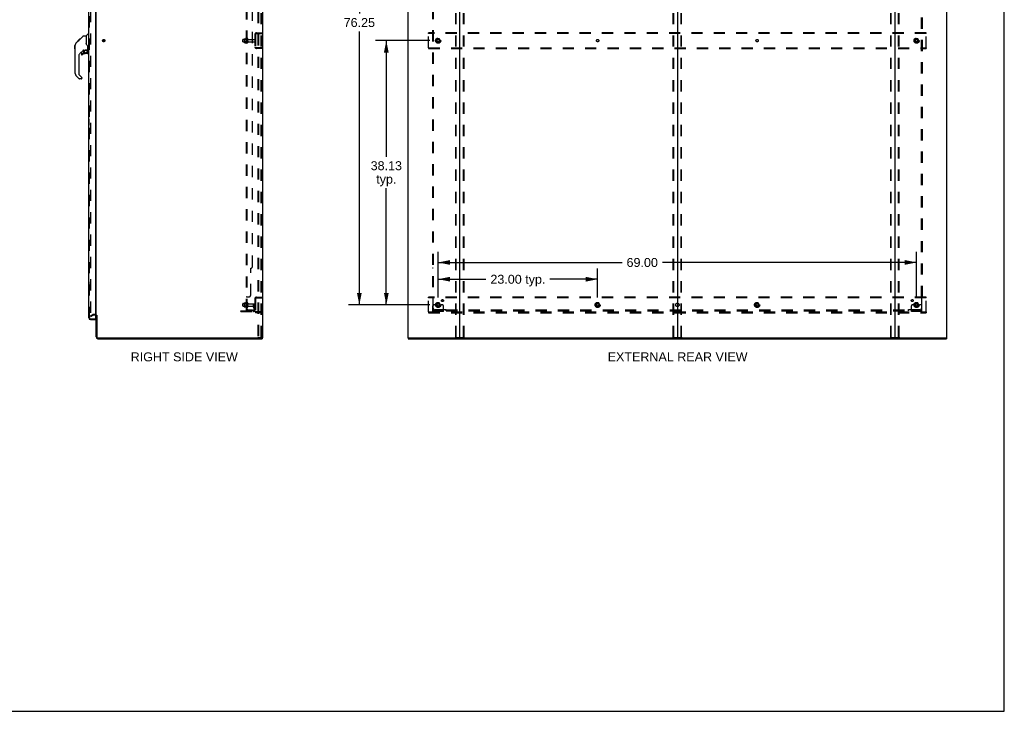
# Model space of a CAD drawing. Header units: inches. Extents: x 0 to 293, y 0 to 190.
# Tile 62 of 65: x 151 to 293, y 0 to 100. Entities that reach past the tile are written whole.
import ezdxf

# ---------------------------------------------------------------- set-up
doc = ezdxf.new("R2010")
doc.units = ezdxf.units.IN
doc.header["$LTSCALE"] = 16.12069
doc.header["$MEASUREMENT"] = 0
doc.linetypes.add('DOT', pattern=[0.2, 0.1, -0.1])
doc.linetypes.add('HIDDEN', pattern=[0.2, 0.1, -0.1])
doc.layers.get('0').update_dxf_attribs({"linetype": 'CONTINUOUS'})
for name, color, linetype in [('DEFAULT_2', 8, 'HIDDEN'), ('DIMENSIONS', 7, 'CONTINUOUS'), ('LEFTHAND_DOOR_ASSEMBLY', 7, 'CONTINUOUS'), ('RIGHTHAND_DOOR_ASSEMBLY', 7, 'CONTINUOUS'), ('SUBPANEL', 7, 'CONTINUOUS')]:
    doc.layers.add(name, color=color, linetype=linetype)
doc.styles.get("Standard").update_dxf_attribs({"font": 'arial.ttf'})
doc.dimstyles.new('DIMSTYLE_1', dxfattribs={"dimtxt": 1.293103, "dimasz": 1.724138, "dimexe": 0.09, "dimexo": 0.07, "dimgap": 0.0375, "dimtad": 0, "dimtih": 1, "dimtoh": 1, "dimzin": 4, "dimdsep": 46, "dimtxsty": 'Standard', "dimblk": '_FILLED', "dimblk1": '_FILLED', "dimblk2": '_FILLED', "dimcen": 0.09, "dimadec": 3, "dimazin": 1, "dimtfac": 1, "dimtdec": 3, "dimtofl": 0, "dimtmove": 0, "dimatfit": 3, "dimldrblk": '_FILLED', "dimfxl": 0, "dimtolj": 1, "dimtzin": 4, "dimarcsym": 0})

# ---------------------------------------------------------------- blocks, each defined once
blk = doc.blocks.new('_FILLED')
at = {"color": 0, "linetype": 'ByBlock'}
blk.add_solid([(0, 0), (-1, 0.2), (-1, -0.2)], dxfattribs=at)
blk = doc.blocks.new('*D2')
at = {"layer": 'DIMENSIONS', "color": 2, "linetype": 'Continuous'}
for p, q in [((161.16, 131.32), (165.76, 131.32)), ((183.79, 131.32), (179.19, 131.32))]:
    blk.add_line(p, q, dxfattribs=at)
at = {"layer": 'DIMENSIONS', "color": 2, "linetype": 'Continuous', "xscale": 1.724137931, "yscale": 1.724137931, "zscale": 1.724137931, "rotation": 180}
blk.add_blockref('_FILLED', (161.16, 131.32), dxfattribs=at)
at = {"layer": 'DIMENSIONS', "color": 2, "linetype": 'Continuous', "xscale": 1.724137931, "yscale": 1.724137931, "zscale": 1.724137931}
blk.add_blockref('_FILLED', (183.79, 131.32), dxfattribs=at)
at = {"layer": 'DIMENSIONS', "color": 2, "linetype": 'Continuous', "insert": (172.47, 131.97), "char_height": 1.2931, "width": 12.1331, "attachment_point": 2, "line_spacing_factor": 0.9}
blk.add_mtext('22.63 USABLE\\PDEPTH', dxfattribs=at)
blk = doc.blocks.new('*D3')
at = {"layer": 'DIMENSIONS', "color": 2, "linetype": 'Continuous'}
for p, q in [((211.45, 59.68), (211.45, 63.89)), ((234.45, 59.68), (234.45, 63.89)), ((211.45, 62.34), (218.34, 62.34)), ((234.45, 62.34), (227.56, 62.34))]:
    blk.add_line(p, q, dxfattribs=at)
at = {"layer": 'DIMENSIONS', "color": 2, "linetype": 'Continuous', "xscale": 1.724137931, "yscale": 1.724137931, "zscale": 1.724137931, "rotation": 180}
blk.add_blockref('_FILLED', (211.45, 62.34), dxfattribs=at)
at = {"layer": 'DIMENSIONS', "color": 2, "linetype": 'Continuous', "xscale": 1.724137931, "yscale": 1.724137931, "zscale": 1.724137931}
blk.add_blockref('_FILLED', (234.45, 62.34), dxfattribs=at)
at = {"layer": 'DIMENSIONS', "color": 2, "linetype": 'Continuous', "insert": (222.95, 62.98), "char_height": 1.293, "width": 7.9269, "attachment_point": 2, "line_spacing_factor": 0.9}
blk.add_mtext('23.00 typ.', dxfattribs=at)
blk = doc.blocks.new('*D4')
at = {"layer": 'DIMENSIONS', "color": 2, "linetype": 'Continuous'}
for p, q in [((210.25, 134.89), (198.52, 134.89)), ((200.08, 134.89), (200.08, 100.66)), ((200.08, 58.64), (200.08, 98.08)), ((210.25, 58.64), (198.52, 58.64))]:
    blk.add_line(p, q, dxfattribs=at)
at = {"layer": 'DIMENSIONS', "color": 2, "linetype": 'Continuous', "xscale": 1.724137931, "yscale": 1.724137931, "zscale": 1.724137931}
for p, rotation in [((200.08, 134.89), 90), ((200.08, 58.64), 270)]:
    blk.add_blockref('_FILLED', p, dxfattribs=dict(at, rotation=rotation))
at = {"layer": 'DIMENSIONS', "color": 2, "linetype": 'Continuous', "insert": (200.08, 100.02), "char_height": 1.293, "width": 4.5187, "attachment_point": 2, "line_spacing_factor": 0.9}
blk.add_mtext('76.25', dxfattribs=at)
blk = doc.blocks.new('*D5')
at = {"layer": 'DIMENSIONS', "color": 2, "linetype": 'Continuous'}
for p, q in [((211.45, 59.68), (211.45, 66.31)), ((280.45, 59.68), (280.45, 66.31)), ((211.45, 64.76), (237.98, 64.76)), ((280.45, 64.76), (243.79, 64.76))]:
    blk.add_line(p, q, dxfattribs=at)
at = {"layer": 'DIMENSIONS', "color": 2, "linetype": 'Continuous', "xscale": 1.724137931, "yscale": 1.724137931, "zscale": 1.724137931, "rotation": 180}
blk.add_blockref('_FILLED', (211.45, 64.76), dxfattribs=at)
at = {"layer": 'DIMENSIONS', "color": 2, "linetype": 'Continuous', "xscale": 1.724137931, "yscale": 1.724137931, "zscale": 1.724137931}
blk.add_blockref('_FILLED', (280.45, 64.76), dxfattribs=at)
at = {"layer": 'DIMENSIONS', "color": 2, "linetype": 'Continuous', "insert": (240.88, 65.4), "char_height": 1.293, "width": 4.5187, "attachment_point": 2, "line_spacing_factor": 0.9}
blk.add_mtext('69.00', dxfattribs=at)
blk = doc.blocks.new('*D6')
at = {"layer": 'DIMENSIONS', "color": 2, "linetype": 'Continuous'}
for p, q in [((210.25, 96.76), (202.42, 96.76)), ((203.97, 96.76), (203.97, 80.01)), ((203.97, 58.64), (203.97, 75.48)), ((210.25, 58.64), (202.42, 58.64))]:
    blk.add_line(p, q, dxfattribs=at)
at = {"layer": 'DIMENSIONS', "color": 2, "linetype": 'Continuous', "xscale": 1.724137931, "yscale": 1.724137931, "zscale": 1.724137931}
for p, rotation in [((203.97, 96.76), 90), ((203.97, 58.64), 270)]:
    blk.add_blockref('_FILLED', p, dxfattribs=dict(at, rotation=rotation))
at = {"layer": 'DIMENSIONS', "color": 2, "linetype": 'Continuous', "insert": (203.97, 79.36), "char_height": 1.293, "width": 4.5187, "attachment_point": 2, "line_spacing_factor": 0.9}
blk.add_mtext('38.13\\Ptyp.', dxfattribs=at)

msp = doc.modelspace()

# ---------------------------------------------------------------- linework, layer by layer
at = {"color": 7, "linetype": 'Continuous'}
for p, q in [((293.103, 0), (293.103, 189.655)), ((245.953, 139.618), (245.953, 53.906)), ((186.026, 53.866), (186.059, 53.866)), ((186.064, 53.866), (186.064, 53.762)), ((207.13, 53.866), (207.13, 53.762)), ((207.139, 53.866), (207.168, 53.866)), ((214.538, 53.866), (277.368, 53.866)), ((284.738, 53.866), (284.767, 53.866)), ((284.776, 53.866), (284.776, 53.762)), ((0, 0), (293.103, 0))]:
    msp.add_line(p, q, dxfattribs=at)
at = {"color": 3, "linetype": 'Continuous'}
for p, q in [((186.116, 139.658), (186.116, 53.866)), ((207.078, 139.658), (207.078, 53.866)), ((214.578, 53.906), (214.578, 139.618)), ((277.328, 139.618), (277.328, 53.906)), ((284.828, 53.866), (284.828, 139.658)), ((162.116, 57.21), (162.116, 136.314)), ((162.116, 54.009), (162.116, 57.158)), ((162.22, 57.169), (162.22, 54.009)), ((162.362, 53.866), (186.026, 53.866)), ((162.362, 53.762), (186.064, 53.762)), ((186.116, 53.866), (186.059, 53.866)), ((207.139, 53.866), (207.078, 53.866)), ((207.13, 53.762), (284.776, 53.762)), ((207.168, 53.866), (214.538, 53.866)), ((277.368, 53.866), (284.738, 53.866)), ((284.767, 53.866), (284.828, 53.866))]:
    msp.add_line(p, q, dxfattribs=at)
for centre, radius, start, end in [((161.973, 57.016), 0.142, 0, 63.51872), ((162.362, 54.009), 0.246, 180, 270), ((162.362, 54.009), 0.142, 180, 270), ((214.538, 53.906), 0.04, 270, 360), ((277.368, 53.906), 0.04, 180, 270)]:
    msp.add_arc(centre, radius, start, end, dxfattribs=at)
at = {"color": 7, "linetype": 'Continuous'}
for centre, radius, start, end in [((161.973, 57.016), 0.246, 35.32724, 51.92273), ((214.618, 53.906), 0.04, 180, 270), ((245.913, 53.906), 0.04, 270, 360), ((245.993, 53.906), 0.04, 180, 270), ((277.288, 53.906), 0.04, 270, 360)]:
    msp.add_arc(centre, radius, start, end, dxfattribs=at)
at = {"layer": 'DEFAULT_2', "color": 8, "linetype": 'HIDDEN'}
for p, q in [((185.436, 139.575), (185.436, 53.95)), ((185.54, 139.575), (185.54, 53.95)), ((185.938, 53.98), (185.938, 139.545)), ((186.012, 53.98), (186.012, 139.545)), ((213.974, 53.98), (213.974, 139.545)), ((214.048, 53.98), (214.048, 139.545)), ((215.108, 53.98), (215.108, 139.545)), ((215.182, 53.98), (215.182, 139.545)), ((245.349, 53.98), (245.349, 139.545)), ((245.423, 53.98), (245.423, 139.545)), ((246.483, 53.98), (246.483, 139.545)), ((246.557, 53.98), (246.557, 139.545)), ((276.724, 53.98), (276.724, 139.545)), ((276.798, 53.98), (276.798, 139.545)), ((277.858, 53.98), (277.858, 139.545)), ((277.932, 53.98), (277.932, 139.545)), ((161.303, 136.496), (161.303, 57.028)), ((183.287, 96.605), (183.287, 96.92)), ((183.317, 96.95), (183.912, 96.95)), ((183.317, 96.575), (183.912, 96.575)), ((183.451, 97.018), (183.451, 96.506)), ((183.471, 96.946), (183.451, 96.966)), ((183.471, 96.579), (183.451, 96.559)), ((183.461, 97.04), (183.689, 97.04)), ((183.767, 96.946), (183.471, 96.946)), ((183.471, 96.946), (183.471, 96.579)), ((183.767, 96.579), (183.471, 96.579)), ((183.717, 97.118), (183.717, 96.406)), ((183.767, 96.946), (183.787, 96.966)), ((183.767, 96.946), (183.767, 96.579)), ((183.767, 96.579), (183.787, 96.559)), ((183.787, 97.096), (183.787, 96.428)), ((183.912, 96.505), (183.912, 97.02)), ((184.022, 96.505), (184.022, 97.02)), ((184.084, 96.927), (184.982, 96.927)), ((184.084, 96.597), (184.982, 96.597)), ((185.012, 97.641), (185.012, 95.884)), ((185.116, 97.641), (185.116, 95.884)), ((185.258, 97.887), (186.012, 97.887)), ((185.258, 97.783), (186.012, 97.783)), ((185.339, 97.887), (185.339, 97.783)), ((210.078, 97.783), (210.078, 97.887)), ((281.828, 97.887), (210.078, 97.887)), ((210.078, 95.741), (210.078, 97.783)), ((281.828, 97.783), (210.078, 97.783)), ((211.29, 97.035), (211.135, 96.767)), ((211.135, 96.757), (211.29, 96.49)), ((211.607, 97.04), (211.299, 97.04)), ((211.771, 96.767), (211.616, 97.035)), ((211.616, 96.49), (211.771, 96.757)), ((280.29, 97.035), (280.135, 96.767)), ((280.135, 96.757), (280.29, 96.49)), ((280.607, 97.04), (280.299, 97.04)), ((280.771, 96.767), (280.616, 97.035)), ((280.616, 96.49), (280.771, 96.757)), ((281.828, 97.783), (281.828, 97.887)), ((281.828, 95.741), (281.828, 97.783)), ((183.461, 96.485), (183.689, 96.485)), ((186.012, 95.741), (185.258, 95.741)), ((186.012, 95.637), (185.258, 95.637)), ((185.339, 95.741), (185.339, 95.637)), ((210.078, 95.741), (210.078, 95.637)), ((210.078, 95.741), (281.828, 95.741)), ((210.078, 95.637), (281.828, 95.637)), ((211.607, 96.485), (211.299, 96.485)), ((280.607, 96.485), (280.299, 96.485)), ((281.828, 95.741), (281.828, 95.637)), ((185.258, 59.762), (186.012, 59.762)), ((185.258, 59.658), (186.012, 59.658)), ((185.339, 59.762), (185.339, 59.658)), ((210.078, 59.658), (210.078, 59.762)), ((281.828, 59.762), (210.078, 59.762)), ((210.078, 57.616), (210.078, 59.658)), ((281.828, 59.658), (210.078, 59.658)), ((281.828, 59.658), (281.828, 59.762)), ((281.828, 57.616), (281.828, 59.658)), ((183.287, 58.48), (183.287, 58.795)), ((183.317, 58.825), (183.912, 58.825)), ((183.317, 58.45), (183.912, 58.45)), ((183.451, 58.893), (183.451, 58.381)), ((183.471, 58.821), (183.451, 58.841)), ((183.471, 58.454), (183.451, 58.434)), ((183.461, 58.915), (183.689, 58.915)), ((183.461, 58.36), (183.689, 58.36)), ((183.767, 58.821), (183.471, 58.821)), ((183.471, 58.821), (183.471, 58.454)), ((183.767, 58.454), (183.471, 58.454)), ((183.717, 58.993), (183.717, 58.281)), ((183.767, 58.821), (183.787, 58.841)), ((183.767, 58.821), (183.767, 58.454)), ((183.767, 58.454), (183.787, 58.434)), ((183.787, 58.971), (183.787, 58.303)), ((183.912, 58.38), (183.912, 58.895)), ((184.022, 58.38), (184.022, 58.895)), ((184.084, 58.802), (184.982, 58.802)), ((184.084, 58.472), (184.982, 58.472)), ((184.818, 58.637), (184.908, 58.637)), ((184.818, 58.297), (184.818, 58.637)), ((184.922, 58.462), (184.818, 58.462)), ((184.839, 58.23), (184.888, 58.162)), ((184.908, 58.637), (185.012, 58.637)), ((184.908, 57.936), (184.908, 58.637)), ((184.922, 58.297), (184.922, 58.637)), ((184.923, 58.291), (184.972, 58.223)), ((185.012, 58.637), (184.972, 58.637)), ((185.012, 59.516), (185.012, 57.759)), ((185.116, 59.516), (185.116, 57.759)), ((210.703, 57.689), (210.703, 58.512)), ((210.917, 58.637), (210.828, 58.637)), ((211.039, 58.637), (210.917, 58.637)), ((211.278, 58.637), (211.039, 58.637)), ((211.29, 58.91), (211.135, 58.642)), ((211.135, 58.632), (211.29, 58.365)), ((211.607, 58.915), (211.299, 58.915)), ((211.607, 58.36), (211.299, 58.36)), ((211.771, 58.642), (211.616, 58.91)), ((211.616, 58.365), (211.771, 58.632)), ((211.628, 58.637), (211.867, 58.637)), ((211.989, 58.637), (211.867, 58.637)), ((212.078, 58.637), (211.989, 58.637)), ((212.203, 57.689), (212.203, 58.512)), ((234.29, 58.91), (234.135, 58.642)), ((234.135, 58.632), (234.29, 58.365)), ((234.607, 58.915), (234.299, 58.915)), ((234.607, 58.36), (234.299, 58.36)), ((234.771, 58.642), (234.616, 58.91)), ((234.616, 58.365), (234.771, 58.632)), ((257.29, 58.91), (257.135, 58.642)), ((257.135, 58.632), (257.29, 58.365)), ((257.607, 58.915), (257.299, 58.915)), ((257.607, 58.36), (257.299, 58.36)), ((257.771, 58.642), (257.616, 58.91)), ((257.616, 58.365), (257.771, 58.632)), ((279.703, 57.689), (279.703, 58.512)), ((279.917, 58.637), (279.828, 58.637)), ((280.039, 58.637), (279.917, 58.637)), ((280.278, 58.637), (280.039, 58.637)), ((280.29, 58.91), (280.135, 58.642)), ((280.135, 58.632), (280.29, 58.365)), ((280.607, 58.915), (280.299, 58.915)), ((280.607, 58.36), (280.299, 58.36)), ((280.771, 58.642), (280.616, 58.91)), ((280.616, 58.365), (280.771, 58.632)), ((280.628, 58.637), (280.867, 58.637)), ((280.989, 58.637), (280.867, 58.637)), ((281.078, 58.637), (280.989, 58.637)), ((281.203, 57.689), (281.203, 58.512)), ((161.303, 57.048), (161.643, 57.244)), ((161.355, 56.957), (161.303, 57.048)), ((161.355, 56.957), (161.695, 57.154)), ((161.973, 57.262), (161.711, 57.262)), ((161.973, 57.158), (161.711, 57.158)), ((183.012, 57.793), (184.765, 57.793)), ((183.012, 57.689), (183.012, 57.793)), ((183.012, 57.689), (184.765, 57.689)), ((183.259, 57.689), (183.259, 57.793)), ((183.515, 57.689), (183.515, 57.793)), ((186.012, 57.616), (185.258, 57.616)), ((186.012, 57.512), (185.258, 57.512)), ((185.339, 57.616), (185.339, 57.512)), ((210.078, 57.616), (281.828, 57.616)), ((210.078, 57.616), (210.078, 57.512)), ((210.078, 57.512), (281.828, 57.512)), ((212.203, 57.793), (210.703, 57.793)), ((212.203, 57.689), (210.703, 57.689)), ((210.95, 57.689), (210.95, 57.793)), ((211.206, 57.689), (211.206, 57.793)), ((211.7, 57.689), (211.7, 57.793)), ((211.956, 57.689), (211.956, 57.793)), ((281.203, 57.793), (279.703, 57.793)), ((281.203, 57.689), (279.703, 57.689)), ((279.95, 57.689), (279.95, 57.793)), ((280.206, 57.689), (280.206, 57.793)), ((280.7, 57.689), (280.7, 57.793)), ((280.956, 57.689), (280.956, 57.793)), ((281.828, 57.616), (281.828, 57.512)), ((185.436, 53.95), (185.917, 53.95)), ((185.99, 53.95), (185.917, 53.95)), ((213.995, 53.95), (215.161, 53.95)), ((245.37, 53.95), (246.536, 53.95)), ((276.745, 53.95), (277.911, 53.95))]:
    msp.add_line(p, q, dxfattribs=at)
for points in [[(161.303, 57.028), (161.303, 57.025), (161.303, 57.023), (161.304, 57.021), (161.305, 57.019), (161.306, 57.017)], [(161.32, 57.008), (161.319, 57.008), (161.317, 57.008), (161.315, 57.009), (161.313, 57.009), (161.311, 57.011), (161.31, 57.012), (161.308, 57.013), (161.307, 57.015), (161.306, 57.017)], [(161.328, 57.01), (161.326, 57.009), (161.324, 57.008), (161.322, 57.008), (161.321, 57.008), (161.32, 57.008)], [(185.938, 53.98), (185.937, 53.972), (185.935, 53.965), (185.932, 53.958), (185.927, 53.954), (185.922, 53.951), (185.917, 53.95)], [(186.012, 53.98), (186.011, 53.972), (186.009, 53.965), (186.005, 53.958), (186.001, 53.954), (185.996, 53.951), (185.99, 53.95)], [(213.995, 53.95), (213.99, 53.951), (213.985, 53.954), (213.98, 53.958), (213.977, 53.965), (213.975, 53.972), (213.974, 53.98)], [(214.048, 53.98), (214.049, 53.972), (214.051, 53.965), (214.054, 53.958), (214.058, 53.954), (214.063, 53.951), (214.069, 53.95)], [(215.087, 53.95), (215.093, 53.951), (215.098, 53.954), (215.102, 53.958), (215.106, 53.965), (215.108, 53.972), (215.108, 53.98)], [(215.182, 53.98), (215.181, 53.972), (215.179, 53.965), (215.176, 53.958), (215.171, 53.954), (215.166, 53.951), (215.161, 53.95)], [(245.37, 53.95), (245.365, 53.951), (245.36, 53.954), (245.355, 53.958), (245.352, 53.965), (245.35, 53.972), (245.349, 53.98)], [(245.423, 53.98), (245.424, 53.972), (245.426, 53.965), (245.429, 53.958), (245.433, 53.954), (245.438, 53.951), (245.444, 53.95)], [(246.462, 53.95), (246.468, 53.951), (246.473, 53.954), (246.477, 53.958), (246.481, 53.965), (246.483, 53.972), (246.483, 53.98)], [(246.557, 53.98), (246.556, 53.972), (246.554, 53.965), (246.551, 53.958), (246.546, 53.954), (246.541, 53.951), (246.536, 53.95)], [(276.745, 53.95), (276.74, 53.951), (276.735, 53.954), (276.73, 53.958), (276.727, 53.965), (276.725, 53.972), (276.724, 53.98)], [(276.798, 53.98), (276.799, 53.972), (276.801, 53.965), (276.804, 53.958), (276.808, 53.954), (276.813, 53.951), (276.819, 53.95)], [(277.837, 53.95), (277.843, 53.951), (277.848, 53.954), (277.852, 53.958), (277.856, 53.965), (277.858, 53.972), (277.858, 53.98)], [(277.932, 53.98), (277.931, 53.972), (277.929, 53.965), (277.926, 53.958), (277.921, 53.954), (277.916, 53.951), (277.911, 53.95)]]:
    msp.add_lwpolyline(points, dxfattribs=at)
for centre, radius in [((163.22, 96.762), 0.164), ((163.22, 96.762), 0.124), ((211.453, 96.762), 0.372), ((211.453, 96.762), 0.356), ((211.453, 96.762), 0.312), ((211.453, 96.762), 0.204), ((211.453, 96.762), 0.188), ((211.453, 96.762), 0.183), ((211.453, 96.762), 0.165), ((280.453, 96.762), 0.372), ((280.453, 96.762), 0.356), ((280.453, 96.762), 0.312), ((280.453, 96.762), 0.204), ((280.453, 96.762), 0.188), ((280.453, 96.762), 0.183), ((280.453, 96.762), 0.165), ((211.453, 58.637), 0.372), ((211.453, 58.637), 0.356), ((211.453, 58.637), 0.312), ((211.453, 58.637), 0.204), ((211.453, 58.637), 0.188), ((211.453, 58.637), 0.183), ((211.453, 58.637), 0.165), ((234.453, 58.637), 0.372), ((234.453, 58.637), 0.356), ((234.453, 58.637), 0.312), ((234.453, 58.637), 0.204), ((234.453, 58.637), 0.188), ((234.453, 58.637), 0.183), ((234.453, 58.637), 0.165), ((257.453, 58.637), 0.372), ((257.453, 58.637), 0.356), ((257.453, 58.637), 0.312), ((257.453, 58.637), 0.204), ((257.453, 58.637), 0.188), ((257.453, 58.637), 0.183), ((257.453, 58.637), 0.165), ((280.453, 58.637), 0.372), ((280.453, 58.637), 0.356), ((280.453, 58.637), 0.312), ((280.453, 58.637), 0.204), ((280.453, 58.637), 0.188), ((280.453, 58.637), 0.183), ((280.453, 58.637), 0.165)]:
    msp.add_circle(centre, radius, dxfattribs=at)
at = {"layer": 'DEFAULT_2', "color": 8, "linetype": 'DOT'}
for centre in [(211.453, 96.762), (234.453, 96.762), (257.453, 96.762), (280.453, 96.762), (211.453, 58.637), (234.453, 58.637), (257.453, 58.637), (280.453, 58.637)]:
    msp.add_circle(centre, 0.17, dxfattribs=at)
at = {"layer": 'DEFAULT_2', "color": 8, "linetype": 'HIDDEN'}
for centre, radius, start, end in [((183.317, 96.92), 0.03, 90, 180.00001), ((183.317, 96.605), 0.03, 179.99999, 270), ((183.461, 97.03), 0.01, 90, 174.80617), ((183.592, 97.018), 0.141, 174.79195, 180), ((183.67, 97.05), 0.01, 270, 336.03207), ((184.317, 96.762), 0.698, 149.33687, 156.03207), ((183.748, 97.096), 0.0384, 0, 145.55034), ((183.967, 97.02), 0.055, 360, 180), ((184.084, 96.99), 0.0625, 180, 270), ((184.084, 96.535), 0.0625, 90, 180), ((184.982, 96.897), 0.03, 360, 90), ((184.982, 96.627), 0.03, 270, 0), ((185.258, 97.641), 0.246, 90, 180), ((185.258, 97.641), 0.142, 90, 180), ((211.144, 96.762), 0.01, 150.01268, 209.98829), ((211.299, 97.03), 0.01, 90.01235, 149.98915), ((211.607, 97.03), 0.01, 30.01204, 89.98872), ((211.762, 96.762), 0.01, 330.01268, 29.98829), ((280.144, 96.762), 0.01, 150.01268, 209.98829), ((280.299, 97.03), 0.01, 90.01235, 149.98915), ((280.607, 97.03), 0.01, 30.01204, 89.98872), ((280.762, 96.762), 0.01, 330.01268, 29.98829), ((183.592, 96.506), 0.141, 180, 185.20805), ((183.461, 96.495), 0.01, 185.19383, 270), ((183.67, 96.475), 0.01, 23.96793, 90), ((184.317, 96.762), 0.698, 203.96793, 210.66313), ((183.748, 96.428), 0.0384, 214.44966, 360), ((183.967, 96.505), 0.055, 180, 0), ((185.258, 95.884), 0.246, 180, 270), ((185.258, 95.884), 0.142, 180, 270), ((211.299, 96.495), 0.01, 210.01204, 269.98872), ((211.607, 96.495), 0.01, 270.01235, 329.98915), ((280.299, 96.495), 0.01, 210.01204, 269.98872), ((280.607, 96.495), 0.01, 270.01235, 329.98915), ((185.258, 59.516), 0.246, 90, 180), ((185.258, 59.516), 0.142, 90, 180), ((183.317, 58.795), 0.03, 90, 180.00001), ((183.317, 58.48), 0.03, 179.99999, 270), ((183.461, 58.905), 0.01, 90, 174.80617), ((183.592, 58.893), 0.141, 174.79195, 180), ((183.592, 58.381), 0.141, 180, 185.20805), ((183.461, 58.37), 0.01, 185.19383, 270), ((183.67, 58.925), 0.01, 270, 336.03207), ((183.67, 58.35), 0.01, 23.96793, 90), ((184.317, 58.637), 0.698, 149.33687, 156.03207), ((184.317, 58.637), 0.698, 203.96793, 210.66313), ((183.748, 58.971), 0.0384, 0, 145.55034), ((183.748, 58.303), 0.0384, 214.44966, 360), ((183.967, 58.895), 0.055, 360, 180), ((183.967, 58.38), 0.055, 180, 0), ((184.084, 58.865), 0.0625, 180, 270), ((184.084, 58.41), 0.0625, 90, 180), ((184.932, 58.297), 0.114, 180, 215.75389), ((184.932, 58.297), 0.01, 180, 215.75389), ((184.982, 58.772), 0.03, 360, 90), ((184.982, 58.502), 0.03, 270, 0), ((210.828, 58.512), 0.125, 90, 180), ((211.144, 58.637), 0.01, 150.01268, 209.98829), ((211.453, 58.637), 0.175, 180, 360), ((211.299, 58.905), 0.01, 90.01235, 149.98915), ((211.299, 58.37), 0.01, 210.01204, 269.98872), ((211.607, 58.905), 0.01, 30.01204, 89.98872), ((211.607, 58.37), 0.01, 270.01235, 329.98915), ((211.762, 58.637), 0.01, 330.01268, 29.98829), ((212.078, 58.512), 0.125, 0, 90), ((234.144, 58.637), 0.01, 150.01268, 209.98829), ((234.299, 58.905), 0.01, 90.01235, 149.98915), ((234.299, 58.37), 0.01, 210.01204, 269.98872), ((234.607, 58.905), 0.01, 30.01204, 89.98872), ((234.607, 58.37), 0.01, 270.01235, 329.98915), ((234.762, 58.637), 0.01, 330.01268, 29.98829), ((257.144, 58.637), 0.01, 150.01268, 209.98829), ((257.299, 58.905), 0.01, 90.01235, 149.98915), ((257.299, 58.37), 0.01, 210.01204, 269.98872), ((257.607, 58.905), 0.01, 30.01204, 89.98872), ((257.607, 58.37), 0.01, 270.01235, 329.98915), ((257.762, 58.637), 0.01, 330.01268, 29.98829), ((279.828, 58.512), 0.125, 90, 180), ((280.144, 58.637), 0.01, 150.01268, 209.98829), ((280.453, 58.637), 0.175, 180, 360), ((280.299, 58.905), 0.01, 90.01235, 149.98915), ((280.299, 58.37), 0.01, 210.01204, 269.98872), ((280.607, 58.905), 0.01, 30.01204, 89.98872), ((280.607, 58.37), 0.01, 270.01235, 329.98915), ((280.762, 58.637), 0.01, 330.01268, 29.98829), ((281.078, 58.512), 0.125, 0, 90), ((161.711, 57.125), 0.137, 90, 120), ((161.711, 57.125), 0.033, 90, 120), ((161.973, 57.016), 0.246, 51.92273, 90), ((161.973, 57.016), 0.142, 63.51872, 90), ((161.973, 57.016), 0.246, 0, 35.32724), ((184.765, 57.936), 0.246, 270, 360), ((184.765, 57.936), 0.142, 270, 360), ((184.804, 58.101), 0.104, 0, 35.75389), ((184.804, 58.101), 0.208, 0, 35.75389), ((185.258, 57.759), 0.246, 180, 270), ((185.258, 57.759), 0.142, 180, 270)]:
    msp.add_arc(centre, radius, start, end, dxfattribs=at)
at = {"layer": 'LEFTHAND_DOOR_ASSEMBLY', "color": 8, "linetype": 'HIDDEN'}
for p, q in [((161.162, 56.759), (161.162, 136.766)), ((161.304, 56.616), (162.017, 56.616))]:
    msp.add_line(p, q, dxfattribs=at)
at = {"layer": 'LEFTHAND_DOOR_ASSEMBLY', "color": 7, "linetype": 'Continuous'}
for p, q in [((159.069, 96.056), (159.089, 96.075)), ((159.069, 95.579), (159.069, 96.056)), ((159.069, 95.579), (159.089, 95.56))]:
    msp.add_line(p, q, dxfattribs=at)
for centre, radius, start, end in [((159.522, 96.091), 0.433, 137.27268, 137.76144), ((160.743, 95.206), 0.197, 4.49984, 45), ((160.92, 95.445), 0.0197, 270, 360), ((160.073, 94.89), 0.0787, 90, 180), ((160.073, 94.771), 0.0787, 180, 309.5212), ((160.861, 94.969), 0.0787, 270, 360), ((159.483, 92.004), 0.394, 180, 225), ((159.712, 91.329), 0.0787, 262.5, 270), ((159.995, 91.329), 0.0787, 270, 347.64639)]:
    msp.add_arc(centre, radius, start, end, dxfattribs=at)
at = {"layer": 'LEFTHAND_DOOR_ASSEMBLY', "color": 8, "linetype": 'HIDDEN'}
msp.add_arc((161.304, 56.759), 0.142, 180, 270, dxfattribs=at)
at = {"layer": 'RIGHTHAND_DOOR_ASSEMBLY', "color": 3, "linetype": 'Continuous'}
for p, q in [((161.058, 56.759), (161.058, 136.766)), ((162.037, 136.888), (162.037, 56.636)), ((161.304, 56.512), (162.037, 56.512))]:
    msp.add_line(p, q, dxfattribs=at)
at = {"layer": 'RIGHTHAND_DOOR_ASSEMBLY', "color": 8, "linetype": 'HIDDEN'}
for p, q in [((161.162, 56.759), (161.162, 136.766)), ((161.304, 56.616), (162.017, 56.616))]:
    msp.add_line(p, q, dxfattribs=at)
at = {"layer": 'RIGHTHAND_DOOR_ASSEMBLY', "color": 7, "linetype": 'Continuous'}
for p, q in [((159.204, 96.384), (159.482, 96.663)), ((159.314, 96.562), (159.724, 96.971)), ((159.462, 96.643), (159.395, 96.643)), ((159.482, 96.663), (159.615, 96.796)), ((159.482, 96.73), (159.549, 96.73)), ((159.509, 96.69), (159.482, 96.663)), ((159.544, 96.724), (159.509, 96.69)), ((159.587, 96.768), (159.544, 96.724)), ((159.631, 96.812), (159.564, 96.812)), ((159.623, 96.804), (159.587, 96.768)), ((159.623, 96.804), (160.247, 97.428)), ((159.64, 96.888), (159.707, 96.888)), ((159.724, 96.972), (159.726, 96.973)), ((159.724, 96.972), (159.791, 96.972)), ((159.791, 96.971), (159.724, 96.971)), ((159.726, 96.973), (159.793, 96.973)), ((160.303, 97.451), (160.664, 97.451)), ((160.664, 97.451), (160.664, 96.347)), ((160.67, 97.457), (160.967, 97.754)), ((161.058, 97.766), (160.995, 97.766)), ((159.089, 92.004), (159.089, 96.107)), ((159.31, 96.558), (159.313, 96.561)), ((159.31, 96.558), (159.377, 96.558)), ((159.313, 96.561), (159.38, 96.561)), ((159.314, 96.562), (159.381, 96.562)), ((160.275, 95.389), (159.774, 94.888)), ((160.309, 95.379), (160.309, 95.052)), ((160.352, 95.384), (160.439, 95.384)), ((160.624, 95.425), (160.92, 95.425)), ((160.683, 96.355), (160.664, 96.409)), ((160.712, 96.29), (160.683, 96.355)), ((160.802, 95.425), (160.882, 95.346)), ((160.874, 95.338), (160.867, 95.332)), ((160.92, 95.206), (160.939, 95.206)), ((160.939, 95.423), (160.939, 95.83)), ((160.939, 94.969), (160.939, 95.206)), ((160.979, 95.384), (161.058, 95.384)), ((159.601, 94.47), (159.601, 91.918)), ((159.995, 94.89), (159.995, 94.771)), ((160.073, 94.969), (160.226, 94.969)), ((160.234, 94.972), (160.306, 95.044)), ((160.861, 94.89), (160.624, 94.89)), ((159.656, 91.273), (159.204, 91.725)), ((159.624, 91.863), (160.059, 91.427)), ((159.995, 91.25), (159.712, 91.25)), ((160.073, 91.394), (160.073, 91.329)), ((160.998, 85.497), (160.998, 84.527)), ((161.058, 85.512), (161.013, 85.512)), ((161.044, 85.412), (161.044, 84.612)), ((161.013, 84.512), (161.058, 84.512)), ((160.998, 61.997), (160.998, 61.027)), ((161.058, 62.012), (161.013, 62.012)), ((161.044, 61.912), (161.044, 61.112)), ((161.013, 61.012), (161.058, 61.012)), ((162.017, 56.616), (162.037, 56.616)), ((162.037, 56.616), (162.037, 56.512))]:
    msp.add_line(p, q, dxfattribs=at)
for points in [[(160.247, 97.428), (160.255, 97.435), (160.263, 97.44), (160.272, 97.445), (160.282, 97.448), (160.292, 97.45), (160.303, 97.451)], [(159.204, 96.384), (159.184, 96.363), (159.159, 96.33), (159.137, 96.295), (159.119, 96.258), (159.105, 96.219), (159.096, 96.179), (159.09, 96.138), (159.089, 96.107)], [(160.439, 95.384), (160.441, 95.384), (160.448, 95.385), (160.457, 95.387), (160.467, 95.39), (160.479, 95.394), (160.492, 95.399), (160.507, 95.404), (160.523, 95.409), (160.541, 95.414), (160.559, 95.419), (160.578, 95.422), (160.597, 95.424), (160.616, 95.425), (160.624, 95.425)], [(160.886, 96.001), (160.836, 96.074), (160.786, 96.152), (160.746, 96.223), (160.712, 96.29)], [(160.919, 95.206), (160.919, 95.22), (160.917, 95.234), (160.914, 95.248), (160.911, 95.261), (160.906, 95.274), (160.9, 95.287), (160.893, 95.299), (160.886, 95.311), (160.877, 95.321), (160.867, 95.332)], [(160.882, 95.346), (160.882, 95.345), (160.881, 95.345), (160.88, 95.344), (160.879, 95.343), (160.878, 95.342), (160.874, 95.338)], [(160.939, 95.83), (160.938, 95.854), (160.934, 95.888), (160.925, 95.922), (160.913, 95.954), (160.898, 95.983), (160.886, 96.001)], [(161.043, 85.448), (161.043, 85.443), (161.043, 85.437), (161.044, 85.431), (161.044, 85.425), (161.044, 85.418), (161.044, 85.412)], [(161.044, 84.612), (161.044, 84.606), (161.044, 84.6), (161.044, 84.593), (161.043, 84.587), (161.043, 84.582), (161.043, 84.576)], [(161.043, 61.948), (161.043, 61.943), (161.043, 61.937), (161.044, 61.931), (161.044, 61.925), (161.044, 61.918), (161.044, 61.912)], [(161.044, 61.112), (161.044, 61.106), (161.044, 61.1), (161.044, 61.093), (161.043, 61.087), (161.043, 61.082), (161.043, 61.076)]]:
    msp.add_lwpolyline(points, dxfattribs=at)
msp.add_circle((160.624, 95.185), 0.217, dxfattribs=at)
for centre, radius, start, end in [((160.683, 97.443), 0.0197, 135, 180), ((160.995, 97.727), 0.0394, 90, 135), ((159.522, 96.091), 0.433, 137.27268, 137.76144), ((160.352, 95.187), 0.197, 90, 135), ((160.743, 95.206), 0.197, 0, 45), ((160.92, 95.445), 0.0197, 270, 360), ((160.979, 95.423), 0.0394, 180, 270), ((160.191, 94.47), 0.591, 135, 180), ((160.073, 94.89), 0.0787, 90, 180), ((160.073, 94.771), 0.0787, 180, 309.5212), ((160.624, 94.103), 0.787, 90, 129.5212), ((160.226, 94.981), 0.0118, 270, 315), ((160.298, 95.052), 0.0118, 315, 360), ((160.861, 94.969), 0.0787, 270, 360), ((159.483, 92.004), 0.394, 180, 225), ((159.68, 91.918), 0.0787, 180, 225), ((159.712, 91.329), 0.0787, 225, 270), ((159.995, 91.329), 0.0787, 270, 360), ((160.026, 91.394), 0.0472, 0, 45), ((161.013, 85.497), 0.015, 90, 180), ((161.043, 85.497), 0.015, 0, 90), ((161.013, 84.527), 0.015, 180, 270), ((161.043, 84.527), 0.015, 270, 360), ((161.013, 61.997), 0.015, 90, 180), ((161.043, 61.997), 0.015, 0, 90), ((161.013, 61.027), 0.015, 180, 270), ((161.043, 61.027), 0.015, 270, 360), ((161.222, 56.902), 0.26, 270, 272.58661)]:
    msp.add_arc(centre, radius, start, end, dxfattribs=at)
at = {"layer": 'RIGHTHAND_DOOR_ASSEMBLY', "color": 3, "linetype": 'Continuous'}
for centre, radius, start, end in [((161.304, 56.759), 0.246, 180, 270), ((162.017, 56.636), 0.02, 270, 360)]:
    msp.add_arc(centre, radius, start, end, dxfattribs=at)
at = {"layer": 'RIGHTHAND_DOOR_ASSEMBLY', "color": 8, "linetype": 'HIDDEN'}
msp.add_arc((161.304, 56.759), 0.142, 180, 270, dxfattribs=at)
at = {"layer": 'SUBPANEL', "color": 8, "linetype": 'HIDDEN'}
for p, q in [((183.787, 57.918), (183.787, 135.606)), ((183.912, 57.918), (183.912, 135.606)), ((210.609, 133.731), (210.609, 59.793)), ((210.734, 133.731), (210.734, 59.793)), ((281.172, 59.793), (281.172, 133.731)), ((281.297, 59.793), (281.297, 133.731)), ((184.662, 64.168), (184.662, 129.356)), ((183.912, 97.012), (183.787, 97.012)), ((183.912, 96.512), (183.787, 96.512)), ((184.412, 60.043), (184.412, 63.918)), ((210.734, 63.918), (210.609, 63.918)), ((281.172, 63.918), (281.297, 63.918)), ((183.787, 59.759), (183.787, 59.758)), ((183.912, 59.758), (183.787, 59.758)), ((183.813, 59.78), (183.809, 59.778)), ((183.821, 59.783), (183.813, 59.78)), ((183.838, 59.791), (183.835, 59.79)), ((183.84, 59.793), (184.162, 59.793)), ((210.609, 59.793), (210.775, 59.793)), ((210.716, 59.776), (210.723, 59.769)), ((210.734, 58.168), (210.734, 59.758)), ((281.131, 59.793), (281.297, 59.793)), ((281.172, 59.758), (281.172, 58.168)), ((183.912, 59.396), (183.787, 59.396)), ((183.912, 59.115), (183.787, 59.115)), ((183.912, 58.887), (183.787, 58.887)), ((183.912, 58.387), (183.787, 58.387)), ((183.912, 57.918), (183.787, 57.918)), ((183.84, 57.88), (183.937, 57.959)), ((183.915, 57.941), (183.916, 57.941)), ((184.024, 57.918), (184.662, 57.918)), ((184.662, 57.793), (184.024, 57.793)), ((184.412, 57.918), (184.412, 57.793)), ((184.662, 57.918), (184.662, 57.793)), ((212.574, 57.918), (210.984, 57.918)), ((212.609, 57.793), (212.609, 57.959)), ((212.609, 57.918), (279.297, 57.918)), ((212.609, 57.793), (279.297, 57.793)), ((216.734, 57.918), (216.734, 57.793)), ((275.172, 57.918), (275.172, 57.793)), ((279.297, 57.793), (279.297, 57.959)), ((279.314, 57.9), (279.321, 57.907)), ((280.922, 57.918), (279.332, 57.918))]:
    msp.add_line(p, q, dxfattribs=at)
for points in [[(183.809, 59.778), (183.806, 59.776), (183.802, 59.775), (183.799, 59.773), (183.796, 59.771), (183.793, 59.769), (183.791, 59.767), (183.789, 59.765), (183.788, 59.763), (183.787, 59.761), (183.787, 59.759), (183.787, 59.758)], [(183.796, 59.771), (183.793, 59.769), (183.791, 59.767), (183.789, 59.765), (183.788, 59.763), (183.787, 59.761)], [(183.84, 59.793), (183.838, 59.791), (183.835, 59.79), (183.832, 59.788), (183.829, 59.786), (183.825, 59.785), (183.821, 59.783)], [(183.926, 59.773), (183.922, 59.77), (183.919, 59.769), (183.918, 59.768), (183.916, 59.766), (183.914, 59.764), (183.913, 59.763), (183.912, 59.761), (183.912, 59.759), (183.912, 59.758)], [(183.912, 59.761), (183.912, 59.759), (183.912, 59.758)], [(183.918, 59.768), (183.916, 59.766), (183.914, 59.764), (183.913, 59.763)], [(183.937, 59.793), (183.937, 59.791), (183.938, 59.789), (183.937, 59.788), (183.937, 59.786), (183.936, 59.784), (183.936, 59.783), (183.934, 59.781), (183.933, 59.779), (183.931, 59.778), (183.93, 59.776), (183.928, 59.775), (183.926, 59.773)], [(183.937, 59.793), (183.937, 59.791), (183.938, 59.789), (183.937, 59.788), (183.937, 59.786), (183.936, 59.784), (183.936, 59.783), (183.934, 59.781), (183.933, 59.779), (183.931, 59.778), (183.93, 59.776)], [(210.696, 59.793), (210.698, 59.791), (210.701, 59.79), (210.703, 59.788), (210.705, 59.786), (210.707, 59.785), (210.709, 59.783), (210.711, 59.781), (210.712, 59.78), (210.714, 59.778), (210.716, 59.776)], [(210.723, 59.769), (210.725, 59.767), (210.727, 59.765), (210.729, 59.763), (210.731, 59.761), (210.733, 59.759), (210.734, 59.758)], [(210.748, 59.768), (210.745, 59.766), (210.743, 59.764), (210.74, 59.763), (210.738, 59.761), (210.736, 59.759), (210.734, 59.758)], [(210.775, 59.793), (210.774, 59.791), (210.774, 59.789), (210.773, 59.788), (210.772, 59.786), (210.77, 59.784), (210.769, 59.783), (210.767, 59.781), (210.766, 59.779), (210.764, 59.778), (210.762, 59.776), (210.76, 59.775), (210.758, 59.773), (210.755, 59.772), (210.753, 59.77), (210.748, 59.768)], [(281.131, 59.793), (281.132, 59.791), (281.133, 59.789), (281.133, 59.788), (281.135, 59.786), (281.136, 59.784), (281.137, 59.783), (281.139, 59.781), (281.141, 59.779), (281.142, 59.778), (281.144, 59.776), (281.146, 59.775), (281.148, 59.773), (281.151, 59.772), (281.153, 59.77)], [(281.153, 59.77), (281.158, 59.768), (281.161, 59.766), (281.163, 59.764), (281.166, 59.763), (281.168, 59.761), (281.17, 59.759), (281.172, 59.758)], [(281.185, 59.771), (281.183, 59.769), (281.181, 59.767), (281.179, 59.765), (281.177, 59.763), (281.175, 59.761), (281.173, 59.759), (281.172, 59.758)], [(281.21, 59.793), (281.208, 59.791), (281.206, 59.79), (281.203, 59.788), (281.201, 59.786), (281.199, 59.785), (281.197, 59.783), (281.196, 59.781), (281.194, 59.78), (281.192, 59.778), (281.19, 59.776), (281.185, 59.771)], [(183.809, 57.898), (183.806, 57.9), (183.802, 57.901), (183.799, 57.903), (183.796, 57.905), (183.793, 57.907), (183.791, 57.909), (183.789, 57.911), (183.788, 57.913), (183.787, 57.915), (183.787, 57.917), (183.787, 57.918)], [(183.84, 57.88), (183.838, 57.882), (183.835, 57.885), (183.832, 57.887), (183.829, 57.889), (183.825, 57.891), (183.821, 57.893), (183.817, 57.895), (183.809, 57.898)], [(183.916, 57.941), (183.915, 57.941), (183.915, 57.941), (183.915, 57.941), (183.914, 57.941), (183.914, 57.94), (183.913, 57.94), (183.913, 57.94), (183.912, 57.939), (183.912, 57.939), (183.911, 57.939), (183.91, 57.938), (183.91, 57.938), (183.909, 57.938), (183.908, 57.937), (183.908, 57.937), (183.907, 57.936), (183.906, 57.936), (183.906, 57.936), (183.905, 57.935), (183.904, 57.935), (183.903, 57.935), (183.902, 57.934), (183.902, 57.934), (183.901, 57.933), (183.9, 57.933), (183.899, 57.933), (183.898, 57.932), (183.897, 57.932), (183.897, 57.931), (183.896, 57.931), (183.895, 57.931), (183.894, 57.93), (183.893, 57.93), (183.892, 57.929), (183.891, 57.929), (183.89, 57.929), (183.889, 57.928), (183.888, 57.928), (183.887, 57.928), (183.886, 57.927), (183.885, 57.927), (183.884, 57.926), (183.883, 57.926), (183.882, 57.926), (183.881, 57.925), (183.88, 57.925), (183.879, 57.925), (183.877, 57.924), (183.876, 57.924), (183.875, 57.924), (183.874, 57.923), (183.873, 57.923), (183.872, 57.923), (183.871, 57.922), (183.87, 57.922), (183.869, 57.922), (183.868, 57.922), (183.867, 57.921), (183.867, 57.921), (183.866, 57.921), (183.865, 57.921), (183.864, 57.92), (183.863, 57.92), (183.862, 57.92), (183.861, 57.92), (183.86, 57.92), (183.859, 57.919), (183.858, 57.919), (183.858, 57.919), (183.857, 57.919), (183.856, 57.919), (183.855, 57.919), (183.854, 57.919), (183.854, 57.918), (183.853, 57.918), (183.853, 57.918), (183.852, 57.918), (183.852, 57.918)], [(183.852, 57.918), (183.852, 57.918), (183.852, 57.918), (183.852, 57.918), (183.852, 57.918), (183.852, 57.918), (183.852, 57.918), (183.853, 57.918), (183.853, 57.918), (183.854, 57.918), (183.855, 57.918)], [(183.93, 57.946), (183.926, 57.942), (183.924, 57.939), (183.922, 57.937), (183.919, 57.935), (183.918, 57.932), (183.916, 57.929), (183.914, 57.927), (183.913, 57.924), (183.912, 57.922), (183.912, 57.92), (183.912, 57.918)], [(183.912, 57.938), (183.912, 57.939), (183.913, 57.939), (183.913, 57.94), (183.914, 57.94), (183.914, 57.94), (183.915, 57.941), (183.915, 57.941), (183.915, 57.941), (183.915, 57.941), (183.915, 57.941)], [(183.937, 57.959), (183.937, 57.958), (183.938, 57.958), (183.937, 57.957), (183.937, 57.956), (183.936, 57.954), (183.936, 57.953), (183.934, 57.951), (183.933, 57.95), (183.931, 57.948), (183.93, 57.946)], [(212.587, 57.937), (212.584, 57.932), (212.582, 57.929), (212.58, 57.927), (212.579, 57.924), (212.577, 57.922), (212.576, 57.92), (212.574, 57.918)], [(212.587, 57.905), (212.585, 57.907), (212.583, 57.909), (212.581, 57.911), (212.579, 57.913), (212.577, 57.915), (212.576, 57.917), (212.574, 57.918)], [(212.609, 57.959), (212.607, 57.958), (212.605, 57.958), (212.604, 57.957), (212.602, 57.956), (212.6, 57.954), (212.599, 57.953), (212.597, 57.951), (212.595, 57.95), (212.594, 57.948), (212.592, 57.946), (212.591, 57.944), (212.589, 57.942), (212.588, 57.939), (212.587, 57.937)], [(212.609, 57.88), (212.608, 57.882), (212.606, 57.885), (212.604, 57.887), (212.602, 57.889), (212.601, 57.891), (212.599, 57.893), (212.597, 57.895), (212.596, 57.896), (212.594, 57.898), (212.592, 57.9), (212.587, 57.905)], [(279.297, 57.959), (279.299, 57.958), (279.301, 57.958), (279.302, 57.957), (279.304, 57.956), (279.306, 57.954), (279.308, 57.953), (279.309, 57.951), (279.311, 57.95), (279.312, 57.948), (279.314, 57.946), (279.315, 57.944), (279.317, 57.942), (279.318, 57.939), (279.32, 57.937), (279.323, 57.932)], [(279.297, 57.88), (279.299, 57.882), (279.3, 57.885), (279.302, 57.887), (279.304, 57.889), (279.306, 57.891), (279.307, 57.893), (279.309, 57.895), (279.311, 57.896), (279.312, 57.898), (279.314, 57.9)], [(279.321, 57.907), (279.323, 57.909), (279.325, 57.911), (279.327, 57.913), (279.329, 57.915), (279.331, 57.917), (279.332, 57.918)], [(279.323, 57.932), (279.324, 57.929), (279.326, 57.927), (279.327, 57.924), (279.329, 57.922), (279.331, 57.92), (279.332, 57.918)]]:
    msp.add_lwpolyline(points, dxfattribs=at)
for centre, radius in [((211.453, 96.762), 0.25), ((280.453, 96.762), 0.25), ((211.453, 58.637), 0.25), ((212.072, 59.256), 0.141), ((234.453, 58.637), 0.25), ((245.953, 58.637), 0.25), ((257.453, 58.637), 0.25), ((279.834, 59.256), 0.141), ((280.453, 58.637), 0.25)]:
    msp.add_circle(centre, radius, dxfattribs=at)
for centre, radius, start, end in [((184.412, 64.168), 0.25, 270, 360), ((184.162, 60.043), 0.25, 270, 360), ((184.024, 58.03), 0.237, 180, 270), ((184.024, 58.03), 0.112, 180, 270), ((210.984, 58.168), 0.25, 180, 270), ((280.922, 58.168), 0.25, 270, 360)]:
    msp.add_arc(centre, radius, start, end, dxfattribs=at)

# ---------------------------------------------------------------- texts
at = {"layer": 'DIMENSIONS', "color": 2, "linetype": 'Continuous', "char_height": 1.2931, "attachment_point": 2, "line_spacing_factor": 0.9}
for s, insert, width in [('RIGHT SIDE VIEW', (174.829, 51.784), 15.4211), ('EXTERNAL REAR VIEW', (245.982, 51.796), 20.13203)]:
    msp.add_mtext(s, dxfattribs=dict(at, insert=insert, width=width))

# ---------------------------------------------------------------- dimensions: what is measured, and where the dimension line sits
at = {"layer": 'DIMENSIONS', "color": 2, "linetype": 'Continuous'}
dim = msp.add_linear_dim(base=(200.076, 134.887), p1=(210.316, 58.637), p2=(210.316, 134.887), angle=90, dimstyle='DIMSTYLE_1', dxfattribs=at)
dim.commit()
dim.dimension.update_dxf_attribs({"geometry": '*D4', "text_midpoint": (200.08, 99.363), "dimtype": 160})
for base, p1, p2, text, picture, middle in [((183.786500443, 131.319222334), (161.161500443, 56.616030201), (183.786500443, 59.793280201), '<> USABLE\\PDEPTH', '*D2', (172.474000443, 130.349394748)), ((234.453, 62.338), (211.453, 59.609), (234.453, 59.609), '<> typ.', '*D3', (222.953, 62.338))]:
    dim = msp.add_linear_dim(base=base, p1=p1, p2=p2, text=text, dimstyle='DIMSTYLE_1', dxfattribs=at)
    dim.commit()
    dim.dimension.update_dxf_attribs({"geometry": picture, "text_midpoint": middle, "dimtype": 160})
dim = msp.add_linear_dim(base=(203.967405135, 58.637030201), p1=(210.316140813, 96.762030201), p2=(210.316140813, 58.637030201), angle=270, text='<>\\Ptyp.', dimstyle='DIMSTYLE_1', dxfattribs=at)
dim.commit()
dim.dimension.update_dxf_attribs({"geometry": '*D6', "text_midpoint": (203.967405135, 77.747664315), "dimtype": 160})
dim = msp.add_linear_dim(base=(280.453, 64.758), p1=(211.453, 59.609), p2=(280.453, 59.609), dimstyle='DIMSTYLE_1', dxfattribs=at)
dim.commit()
dim.dimension.update_dxf_attribs({"geometry": '*D5', "text_midpoint": (240.873, 64.75), "dimtype": 160})

doc.saveas('drawing.dxf')
